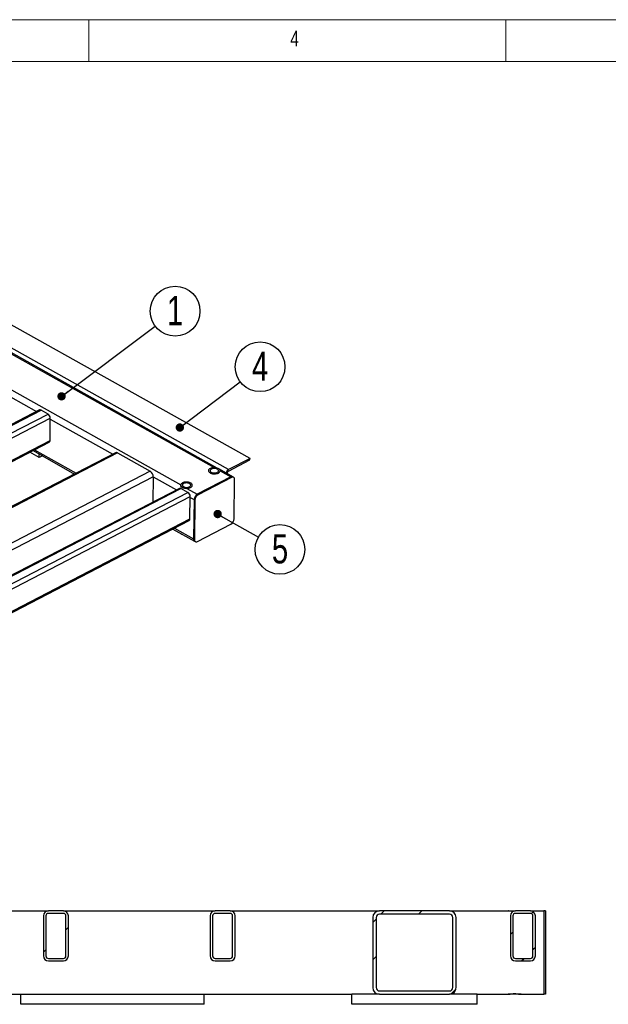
# Model space of a CAD drawing. Header units: millimetres. Extents: x 5 to 589, y 5 to 415.
# Tile 3 of 12: x 139 to 209, y 297 to 415. Entities that reach past the tile are written whole.
import ezdxf

# ---------------------------------------------------------------- set-up
doc = ezdxf.new("R2010")
doc.units = ezdxf.units.MM
doc.layers.add('NOTES', color=6, linetype='Continuous')
doc.layers.add('TRAIT-FINS', color=9, linetype='Continuous')
doc.layers.add('TRAIT-FORT', color=4, linetype='Continuous', lineweight=25)
doc.styles.add('SLDTEXTSTYLE0', font='TXT', dxfattribs={"width": 0.75})
doc.dimstyles.new('SLDDIMSTYLE0', dxfattribs={"dimtxt": 0.18, "dimasz": 1, "dimexe": 0, "dimexo": 0.0625, "dimgap": 0, "dimtad": 0, "dimtih": 1, "dimtoh": 1, "dimdec": 0, "dimrnd": 1e-09, "dimzin": 0, "dimdsep": 46, "dimtxsty": 'Standard', "dimblk1": 'DOT', "dimblk2": 'DOT', "dimsah": 1, "dimcen": 0.09, "dimadec": 0, "dimazin": 0, "dimtfac": 1, "dimtdec": 0, "dimtofl": 0, "dimtmove": 0, "dimatfit": 3, "dimldrblk": 'DOT', "dimfxl": 1, "dimfrac": 2, "dimtolj": 1, "dimtzin": 0, "dimarcsym": 0})
pattern_1 = [(45, (0, 0), (-13.4704, 13.4704), []), (45, (4.49, 2e-323), (-13.4704, 13.4704), []), (45, (8.98, 4e-323), (-13.4704, 13.4704), []), (45, (13.47, 6e-323), (-13.4704, 13.4704), [])]

# ---------------------------------------------------------------- blocks, each defined once
blk = doc.blocks.new('SW_NOTE_3')
at = {"layer": 'NOTES', "color": 0}
blk.add_circle((2.38, 1.8), 2.98, dxfattribs=at)
at = {"layer": 'NOTES', "color": 0, "insert": (2.38, 3.62), "char_height": 3.5, "attachment_point": 2, "style": 'SLDTEXTSTYLE0'}
blk.add_mtext('4', dxfattribs=at)
blk = doc.blocks.new('_Dot')
at = {"color": 0, "linetype": 'ByBlock', "lineweight": -2}
blk.add_line((-0.5, 0), (-1, 0), dxfattribs=at)
at = {"color": 0, "linetype": 'ByBlock', "const_width": 0.5}
blk.add_lwpolyline([(-0.25, 0, 1), (0.25, 0, 1)], format="xyb", close=True, dxfattribs=at)
blk = doc.blocks.new('SW_NOTE_7')
at = {"layer": 'NOTES', "color": 0}
blk.add_circle((2.39, 1.79), 2.98, dxfattribs=at)
at = {"layer": 'NOTES', "color": 0, "insert": (2.39, 3.61), "char_height": 3.5, "attachment_point": 2, "style": 'SLDTEXTSTYLE0'}
blk.add_mtext('1', dxfattribs=at)
blk = doc.blocks.new('SW_NOTE_10')
at = {"layer": 'NOTES', "color": 0}
blk.add_circle((2.59, -1.47), 2.98, dxfattribs=at)
at = {"layer": 'NOTES', "color": 0, "insert": (2.6, 0.35), "char_height": 3.5, "attachment_point": 2, "style": 'SLDTEXTSTYLE0'}
blk.add_mtext('5', dxfattribs=at)

msp = doc.modelspace()

# ---------------------------------------------------------------- hatches: boundary and pattern name
at = {"layer": 'TRAIT-FINS'}
h = msp.add_hatch(dxfattribs=at)
h.set_pattern_fill('DIN 201 ACIER ET FONTE', color=256, style=0, pattern_type=2)
h.set_pattern_definition(pattern_1)
edge = h.paths.add_edge_path(flags=0)
edge.add_line((143.96, 308.17), (142.16, 308.17))
edge.add_arc((142.16, 307.57), 0.6, 90, 180)
edge.add_line((141.56, 307.57), (141.56, 302.77))
edge.add_arc((142.16, 302.77), 0.6, 180, 270)
edge.add_line((142.16, 302.17), (143.96, 302.17))
edge.add_arc((143.96, 302.77), 0.6, 270, 360)
edge.add_line((144.56, 302.77), (144.56, 307.57))
edge.add_arc((143.96, 307.57), 0.6, 0, 90)
edge = h.paths.add_edge_path(flags=0)
edge.add_arc((142.16, 307.57), 0.3, 90, 180, ccw=False)
edge.add_line((142.16, 307.87), (143.96, 307.87))
edge.add_arc((143.96, 307.57), 0.3, 0, 90, ccw=False)
edge.add_line((144.26, 307.57), (144.26, 302.77))
edge.add_arc((143.96, 302.77), 0.3, 270, 360, ccw=False)
edge.add_line((143.96, 302.47), (142.16, 302.47))
edge.add_arc((142.16, 302.77), 0.3, 180, 270, ccw=False)
edge.add_line((141.86, 302.77), (141.86, 307.57))
h = msp.add_hatch(dxfattribs=at)
h.set_pattern_fill('DIN 201 ACIER ET FONTE', color=256, style=0, pattern_type=2)
h.set_pattern_definition(pattern_1)
edge = h.paths.add_edge_path(flags=0)
edge.add_line((163.96, 308.17), (162.16, 308.17))
edge.add_arc((162.16, 307.57), 0.6, 90, 180)
edge.add_line((161.56, 307.57), (161.56, 302.77))
edge.add_arc((162.16, 302.77), 0.6, 180, 270)
edge.add_line((162.16, 302.17), (163.96, 302.17))
edge.add_arc((163.96, 302.77), 0.6, 270, 360)
edge.add_line((164.56, 302.77), (164.56, 307.57))
edge.add_arc((163.96, 307.57), 0.6, 0, 90)
edge = h.paths.add_edge_path(flags=0)
edge.add_arc((162.16, 307.57), 0.3, 90, 180, ccw=False)
edge.add_line((162.16, 307.87), (163.96, 307.87))
edge.add_arc((163.96, 307.57), 0.3, 0, 90, ccw=False)
edge.add_line((164.26, 307.57), (164.26, 302.77))
edge.add_arc((163.96, 302.77), 0.3, 270, 360, ccw=False)
edge.add_line((163.96, 302.47), (162.16, 302.47))
edge.add_arc((162.16, 302.77), 0.3, 180, 270, ccw=False)
edge.add_line((161.86, 302.77), (161.86, 307.57))
h = msp.add_hatch(dxfattribs=at)
h.set_pattern_fill('DIN 201 ACIER ET FONTE', color=256, style=0, pattern_type=2)
h.set_pattern_definition(pattern_1)
edge = h.paths.add_edge_path(flags=0)
edge.add_arc((190.26, 307.37), 0.8, 0, 90)
edge.add_line((190.26, 308.17), (181.86, 308.17))
edge.add_arc((181.86, 307.37), 0.8, 90, 180)
edge.add_line((181.06, 307.37), (181.06, 298.97))
edge.add_arc((181.86, 298.97), 0.8, 180, 270)
edge.add_line((181.86, 298.17), (190.26, 298.17))
edge.add_arc((190.26, 298.97), 0.8, 270, 360)
edge.add_line((191.06, 298.97), (191.06, 307.37))
edge = h.paths.add_edge_path(flags=0)
edge.add_line((190.66, 307.37), (190.66, 298.97))
edge.add_arc((190.26, 298.97), 0.4, 270, 360, ccw=False)
edge.add_line((190.26, 298.57), (181.86, 298.57))
edge.add_arc((181.86, 298.97), 0.4, 180, 270, ccw=False)
edge.add_line((181.46, 298.97), (181.46, 307.37))
edge.add_arc((181.86, 307.37), 0.4, 90, 180, ccw=False)
edge.add_line((181.86, 307.77), (190.26, 307.77))
edge.add_arc((190.26, 307.37), 0.4, 0, 90, ccw=False)
h = msp.add_hatch(dxfattribs=at)
h.set_pattern_fill('DIN 201 ACIER ET FONTE', color=256, style=0, pattern_type=2)
h.set_pattern_definition(pattern_1)
edge = h.paths.add_edge_path(flags=0)
edge.add_line((199.96, 308.17), (198.16, 308.17))
edge.add_arc((198.16, 307.57), 0.6, 90, 180)
edge.add_line((197.56, 307.57), (197.56, 302.77))
edge.add_arc((198.16, 302.77), 0.6, 180, 270)
edge.add_line((198.16, 302.17), (199.96, 302.17))
edge.add_arc((199.96, 302.77), 0.6, 270, 360)
edge.add_line((200.56, 302.77), (200.56, 307.57))
edge.add_arc((199.96, 307.57), 0.6, 0, 90)
edge = h.paths.add_edge_path(flags=0)
edge.add_arc((198.16, 307.57), 0.3, 90, 180, ccw=False)
edge.add_line((198.16, 307.87), (199.96, 307.87))
edge.add_arc((199.96, 307.57), 0.3, 0, 90, ccw=False)
edge.add_line((200.26, 307.57), (200.26, 302.77))
edge.add_arc((199.96, 302.77), 0.3, 270, 360, ccw=False)
edge.add_line((199.96, 302.47), (198.16, 302.47))
edge.add_arc((198.16, 302.77), 0.3, 180, 270, ccw=False)
edge.add_line((197.86, 302.77), (197.86, 307.57))

# ---------------------------------------------------------------- linework, layer by layer
at = {"lineweight": 18}
for p, q in [((589, 415), (5, 415)), ((147, 410), (147, 415)), ((197, 415), (197, 410)), ((584, 410), (10, 410))]:
    msp.add_line(p, q, dxfattribs=at)
at = {"layer": 'TRAIT-FORT', "lineweight": 25}
for p, q in [((166.34, 362.39), (104.35, 397.11)), ((163.76, 361.06), (101.77, 395.78)), ((162.41, 361.25), (102.09, 395.04)), ((102.17, 394.84), (162.03, 361.31)), ((98.17, 392.76), (158.03, 359.23)), ((133.07, 372.35), (140.75, 368.05)), ((141.09, 368.22), (100.1, 347)), ((100.29, 346.98), (141.28, 368.2)), ((101.13, 346.51), (142.12, 367.73)), ((101.49, 346.06), (142.39, 367.24)), ((142.12, 367.73), (141.28, 368.2)), ((142.36, 364.54), (142.39, 367.24)), ((142.39, 367.13), (149.9, 362.92)), ((103.97, 344.66), (142.36, 364.54)), ((104.11, 344.59), (142.26, 364.35)), ((150.21, 363.08), (109.22, 341.86)), ((150.46, 363.06), (109.47, 341.83)), ((141.07, 362.5), (139.93, 363.14)), ((140.32, 363.34), (145.3, 360.54)), ((140.5, 363.43), (145.49, 360.64)), ((141.07, 362.5), (141.07, 362.91)), ((141.46, 362.7), (141.07, 362.5)), ((150.46, 363.06), (154.38, 360.87)), ((166.34, 362.39), (163.76, 361.06)), ((166.33, 362.22), (166.34, 362.39)), ((162.03, 361.31), (162.05, 361.3)), ((163.76, 360.89), (166.33, 362.22)), ((154.38, 360.87), (113.39, 339.64)), ((154.74, 360.21), (113.94, 339.08)), ((154.74, 360.21), (154.7, 357.18)), ((154.74, 360.21), (157.53, 358.65)), ((164.03, 360.19), (160.02, 358.11)), ((164.12, 360.14), (160.12, 358.06)), ((164.28, 360.2), (162.68, 361.1)), ((162.76, 360.91), (162.76, 360.92)), ((162.76, 360.92), (162.76, 360.9)), ((162.76, 360.9), (164.03, 360.19)), ((163.61, 360.58), (163.61, 360.64)), ((164.12, 360.14), (164.03, 360.19)), ((164.38, 360.15), (164.28, 360.2)), ((157.87, 358.82), (116.88, 337.6)), ((158.03, 359.21), (158.03, 359.21)), ((158.76, 358.82), (160.02, 358.11)), ((164.44, 355.17), (164.5, 359.88)), ((117.07, 337.58), (158.06, 358.8)), ((117.91, 337.11), (158.9, 358.33)), ((118.26, 336.66), (159.17, 357.84)), ((158.9, 358.33), (158.06, 358.8)), ((159.14, 355.15), (159.17, 357.84)), ((159.17, 357.73), (159.64, 357.47)), ((160.12, 358.06), (160.02, 358.11)), ((159.64, 357.47), (159.58, 352.75)), ((159.73, 357.42), (159.64, 357.47)), ((159.73, 357.42), (159.67, 352.7)), ((118.71, 334.06), (159.04, 354.95)), ((118.72, 334.21), (159.14, 355.15)), ((160.04, 352.45), (164.05, 354.52)), ((157.1, 353.94), (159.7, 352.48)), ((157.28, 354.04), (159.58, 352.75)), ((159.67, 352.7), (159.58, 352.75)), ((159.7, 352.48), (159.79, 352.43)), ((123.96, 308.17), (142.16, 308.17)), ((143.96, 308.17), (142.16, 308.17)), ((143.96, 308.17), (162.16, 308.17)), ((163.96, 308.17), (162.16, 308.17)), ((163.96, 308.17), (181.86, 308.17)), ((190.26, 308.17), (181.86, 308.17)), ((190.26, 308.17), (197.28, 308.17)), ((197.28, 308.17), (198.16, 308.17)), ((199.96, 308.17), (198.16, 308.17)), ((199.96, 308.17), (201.56, 308.17)), ((201.76, 308.17), (201.56, 308.17)), ((201.56, 308.17), (201.56, 307.37)), ((201.76, 308.17), (201.76, 307.37)), ((141.56, 307.57), (141.56, 302.77)), ((141.86, 307.57), (141.86, 302.77)), ((143.96, 307.87), (142.16, 307.87)), ((144.26, 302.77), (144.26, 307.57)), ((144.56, 302.77), (144.56, 307.57)), ((161.56, 307.57), (161.56, 302.77)), ((161.86, 307.57), (161.86, 302.77)), ((163.96, 307.87), (162.16, 307.87)), ((164.26, 302.77), (164.26, 307.57)), ((164.56, 302.77), (164.56, 307.57)), ((181.06, 307.37), (181.06, 298.97)), ((181.46, 307.37), (181.46, 298.97)), ((190.26, 307.77), (181.86, 307.77)), ((190.66, 298.97), (190.66, 307.37)), ((191.06, 298.97), (191.06, 307.37)), ((197.56, 307.57), (197.56, 302.77)), ((197.86, 307.57), (197.86, 302.77)), ((199.96, 307.87), (198.16, 307.87)), ((200.26, 302.77), (200.26, 307.57)), ((200.56, 302.77), (200.56, 307.57)), ((201.56, 307.37), (201.56, 298.97)), ((201.76, 307.37), (201.76, 298.97)), ((142.16, 302.47), (143.96, 302.47)), ((142.16, 302.17), (143.96, 302.17)), ((162.16, 302.47), (163.96, 302.47)), ((162.16, 302.17), (163.96, 302.17)), ((198.16, 302.47), (199.96, 302.47)), ((198.16, 302.17), (199.96, 302.17)), ((201.56, 298.97), (201.56, 298.17)), ((201.76, 298.97), (201.76, 298.17)), ((87.56, 298.17), (178.56, 298.17)), ((138.86, 296.97), (138.86, 298.17)), ((160.86, 296.97), (160.86, 298.17)), ((178.56, 296.97), (178.56, 298.17)), ((181.86, 298.17), (178.56, 298.17)), ((181.86, 298.57), (190.26, 298.57)), ((181.86, 298.17), (190.26, 298.17)), ((193.56, 298.17), (190.26, 298.17)), ((193.56, 298.17), (197.28, 298.17)), ((193.56, 296.97), (193.56, 298.17)), ((198.06, 298.17), (197.28, 298.17)), ((198.84, 298.17), (198.06, 298.17)), ((198.84, 298.17), (201.56, 298.17)), ((201.76, 298.17), (201.56, 298.17)), ((160.86, 296.97), (138.86, 296.97)), ((193.56, 296.97), (178.56, 296.97))]:
    msp.add_line(p, q, dxfattribs=at)
at = {"layer": 'TRAIT-FORT', "lineweight": 25, "flags": 128}
for points in [[(161.57, 361.2), (161.49, 361.15), (161.42, 361.09), (161.38, 361.03), (161.36, 360.96), (161.37, 360.89), (161.4, 360.82), (161.45, 360.75), (161.52, 360.7), (161.61, 360.65), (161.71, 360.6), (161.83, 360.57), (161.96, 360.56), (162.09, 360.55), (162.21, 360.56), (162.34, 360.58), (162.45, 360.61), (162.55, 360.65), (162.64, 360.71), (162.7, 360.77), (162.74, 360.83), (162.76, 360.9), (162.76, 360.97), (162.73, 361.04), (162.68, 361.1), (162.61, 361.16), (162.52, 361.21), (162.41, 361.25), (162.29, 361.28), (162.17, 361.3), (162.04, 361.31), (161.91, 361.3), (161.79, 361.28), (161.67, 361.25), (161.57, 361.2)], [(162.03, 361.31), (161.9, 361.3), (161.78, 361.28), (161.67, 361.24), (161.57, 361.2), (161.49, 361.15), (161.42, 361.09), (161.38, 361.02), (161.36, 360.96), (161.37, 360.89), (161.4, 360.82), (161.45, 360.75), (161.52, 360.7), (161.61, 360.65), (161.71, 360.6), (161.83, 360.57), (161.96, 360.56), (162.08, 360.55), (162.21, 360.56), (162.33, 360.58), (162.45, 360.61), (162.55, 360.65), (162.63, 360.7), (162.7, 360.76), (162.74, 360.83), (162.76, 360.9)], [(161.71, 361.12), (161.64, 361.08), (161.59, 361.03), (161.57, 360.97), (161.56, 360.91), (161.58, 360.86), (161.62, 360.8), (161.69, 360.75), (161.77, 360.71), (161.86, 360.68), (161.96, 360.67), (162.07, 360.66), (162.18, 360.67), (162.28, 360.68), (162.37, 360.71), (162.45, 360.75), (162.51, 360.8), (162.55, 360.86), (162.56, 360.91), (162.55, 360.97), (162.52, 361.03), (162.47, 361.08), (162.4, 361.12), (162.31, 361.16), (162.21, 361.18), (162.11, 361.2), (162, 361.2), (161.89, 361.18), (161.8, 361.16), (161.71, 361.12)], [(164.5, 359.88), (164.49, 359.97), (164.47, 360.04), (164.43, 360.1), (164.39, 360.14), (164.33, 360.17), (164.27, 360.18), (164.19, 360.17), (164.12, 360.14)], [(158.24, 359.48), (158.15, 359.42), (158.09, 359.36), (158.05, 359.3), (158.03, 359.23), (158.03, 359.16), (158.06, 359.09), (158.11, 359.03), (158.18, 358.97), (158.27, 358.92), (158.38, 358.88), (158.5, 358.85), (158.62, 358.83), (158.75, 358.82), (158.88, 358.83), (159, 358.85), (159.11, 358.88), (159.22, 358.93), (159.3, 358.98), (159.36, 359.04), (159.41, 359.1), (159.42, 359.17), (159.42, 359.24), (159.39, 359.31), (159.34, 359.38), (159.27, 359.43), (159.18, 359.48), (159.07, 359.53), (158.96, 359.56), (158.83, 359.57), (158.7, 359.58), (158.57, 359.57), (158.45, 359.55), (158.34, 359.52), (158.24, 359.48)], [(158.76, 358.82), (158.88, 358.83), (159.01, 358.85), (159.12, 358.89), (159.22, 358.93), (159.3, 358.98), (159.36, 359.04), (159.41, 359.11), (159.42, 359.17), (159.42, 359.24), (159.39, 359.31), (159.34, 359.38), (159.27, 359.43), (159.18, 359.48), (159.07, 359.53), (158.96, 359.55), (158.83, 359.57), (158.7, 359.58), (158.58, 359.57), (158.45, 359.55), (158.34, 359.52), (158.24, 359.48), (158.16, 359.42), (158.09, 359.37), (158.05, 359.3), (158.03, 359.23)], [(158.38, 359.4), (158.31, 359.35), (158.26, 359.3), (158.23, 359.24), (158.23, 359.19), (158.25, 359.13), (158.29, 359.07), (158.35, 359.03), (158.43, 358.99), (158.52, 358.96), (158.63, 358.94), (158.73, 358.93), (158.84, 358.94), (158.94, 358.96), (159.03, 358.99), (159.11, 359.03), (159.17, 359.07), (159.21, 359.13), (159.23, 359.19), (159.22, 359.24), (159.19, 359.3), (159.14, 359.35), (159.06, 359.4), (158.98, 359.43), (158.88, 359.46), (158.77, 359.47), (158.66, 359.47), (158.56, 359.46), (158.46, 359.43), (158.38, 359.4)], [(159.67, 352.7), (159.68, 352.61), (159.7, 352.54), (159.73, 352.48), (159.78, 352.44), (159.83, 352.41), (159.9, 352.41), (159.97, 352.42), (160.04, 352.45)]]:
    msp.add_lwpolyline(points, dxfattribs=at)
at = {"layer": 'TRAIT-FORT', "lineweight": 25}
for centre, radius, start, end in [((141.17, 368.04), 0.197, 55.729, 113.1984), ((141.79, 367.23), 0.599, 1.0042, 57.3028), ((142.15, 364.52), 0.213, 303.0615, 5.467), ((150.31, 362.84), 0.262, 55.729, 113.1984), ((153.94, 360.19), 0.799, 1.0042, 57.3028), ((164.07, 360.54), 0.603, 121.0077, 169.1016), ((163.91, 360.63), 0.297, 120.7345, 177.4659), ((164.17, 359.96), 0.266, 64.8937, 122.3128), ((157.95, 358.64), 0.197, 55.729, 113.1984), ((158.57, 357.83), 0.599, 1.0042, 57.3028), ((160.43, 357.43), 0.793, 120.7345, 177.4659), ((160.52, 357.38), 0.793, 120.7345, 177.4659), ((158.93, 355.13), 0.213, 303.0615, 5.467), ((163.64, 355.2), 0.793, 300.7345, 357.4659), ((158.49, 353.9), 0.661, 227.1771, 254.3158), ((159.85, 352.71), 0.277, 172.2683, 236.2288), ((142.16, 307.57), 0.6, 90, 180), ((143.96, 307.57), 0.6, 0, 90), ((162.16, 307.57), 0.6, 90, 180), ((163.96, 307.57), 0.6, 0, 90), ((181.86, 307.37), 0.8, 90, 180), ((190.26, 307.37), 0.8, 0, 90), ((198.16, 307.57), 0.6, 90, 180), ((199.96, 307.57), 0.6, 0, 90), ((142.16, 307.57), 0.3, 90, 180), ((143.96, 307.57), 0.3, 0, 90), ((162.16, 307.57), 0.3, 90, 180), ((163.96, 307.57), 0.3, 0, 90), ((181.86, 307.37), 0.4, 90, 180), ((190.26, 307.37), 0.4, 0, 90), ((198.16, 307.57), 0.3, 90, 180), ((199.96, 307.57), 0.3, 0, 90), ((142.16, 302.77), 0.6, 180, 270), ((142.16, 302.77), 0.3, 180, 270), ((143.96, 302.77), 0.3, 270, 0), ((143.96, 302.77), 0.6, 270, 0), ((162.16, 302.77), 0.6, 180, 270), ((162.16, 302.77), 0.3, 180, 270), ((163.96, 302.77), 0.3, 270, 0), ((163.96, 302.77), 0.6, 270, 0), ((198.16, 302.77), 0.6, 180, 270), ((198.16, 302.77), 0.3, 180, 270), ((199.96, 302.77), 0.3, 270, 0), ((199.96, 302.77), 0.6, 270, 0), ((181.86, 298.97), 0.8, 180, 270), ((181.86, 298.97), 0.4, 180, 270), ((190.26, 298.97), 0.8, 270, 0), ((190.26, 298.97), 0.4, 270, 0)]:
    msp.add_arc(centre, radius, start, end, dxfattribs=at)
for points, knots in [([(158.76, 358.82), (158.71, 358.82), (158.66, 358.82), (158.56, 358.82), (158.51, 358.82), (158.42, 358.83), (158.38, 358.84), (158.3, 358.86), (158.26, 358.88), (158.21, 358.91), (158.19, 358.92), (158.16, 358.94), (158.15, 358.95), (158.11, 358.99), (158.09, 359.02), (158.06, 359.07), (158.05, 359.08), (158.04, 359.11), (158.04, 359.13), (158.03, 359.16), (158.03, 359.18), (158.03, 359.2), (158.03, 359.22), (158.03, 359.23)], [0, 0, 0, 0, 0.125, 0.125, 0.25, 0.25, 0.375, 0.375, 0.5, 0.5, 0.5625, 0.5625, 0.625, 0.625, 0.75, 0.75, 0.8125, 0.8125, 0.875, 0.875, 0.9375, 0.9375, 1, 1, 1, 1]), ([(197.89, 308.1), (197.8, 308.11), (197.59, 308.13), (197.39, 308.17), (197.3, 308.17), (197.28, 308.17)], [0, 0, 0, 0, 0.401557, 0.885352, 1, 1, 1, 1]), ([(197.28, 298.17), (197.33, 298.17), (197.38, 298.18), (197.5, 298.19), (197.56, 298.2), (197.7, 298.22), (197.77, 298.23), (197.91, 298.25), (197.99, 298.25), (198.1, 298.25), (198.13, 298.25), (198.21, 298.25), (198.24, 298.24), (198.35, 298.23), (198.42, 298.22), (198.52, 298.21), (198.55, 298.2), (198.62, 298.19), (198.65, 298.19), (198.71, 298.18), (198.74, 298.18), (198.79, 298.17), (198.82, 298.17), (198.84, 298.17)], [0, 0, 0, 0, 0.125, 0.125, 0.25, 0.25, 0.375, 0.375, 0.5, 0.5, 0.5625, 0.5625, 0.625, 0.625, 0.75, 0.75, 0.8125, 0.8125, 0.875, 0.875, 0.9375, 0.9375, 1, 1, 1, 1])]:
    msp.add_open_spline(points, degree=3, knots=knots, dxfattribs=at)

# ---------------------------------------------------------------- block references
at = {"layer": 'NOTES'}
for name, p in [('SW_NOTE_7', (154.97, 378.27)), ('SW_NOTE_3', (165.17, 371.59)), ('SW_NOTE_10', (167.34, 352.97))]:
    msp.add_blockref(name, p, dxfattribs=at)

# ---------------------------------------------------------------- texts
at = {"layer": 'NOTES', "insert": (171.17, 413.67), "char_height": 1.85, "attachment_point": 1, "style": 'SLDTEXTSTYLE0'}
msp.add_mtext('4', dxfattribs=at)

# ---------------------------------------------------------------- leaders
at = {"layer": 'NOTES'}
for points in [[(143.74, 369.85), (154.97, 378.27)], [(157.93, 366.11), (165.17, 371.59)], [(162.46, 355.74), (167.34, 352.97)]]:
    msp.add_leader(points, dimstyle='SLDDIMSTYLE0', dxfattribs=at)

doc.saveas('drawing.dxf')
